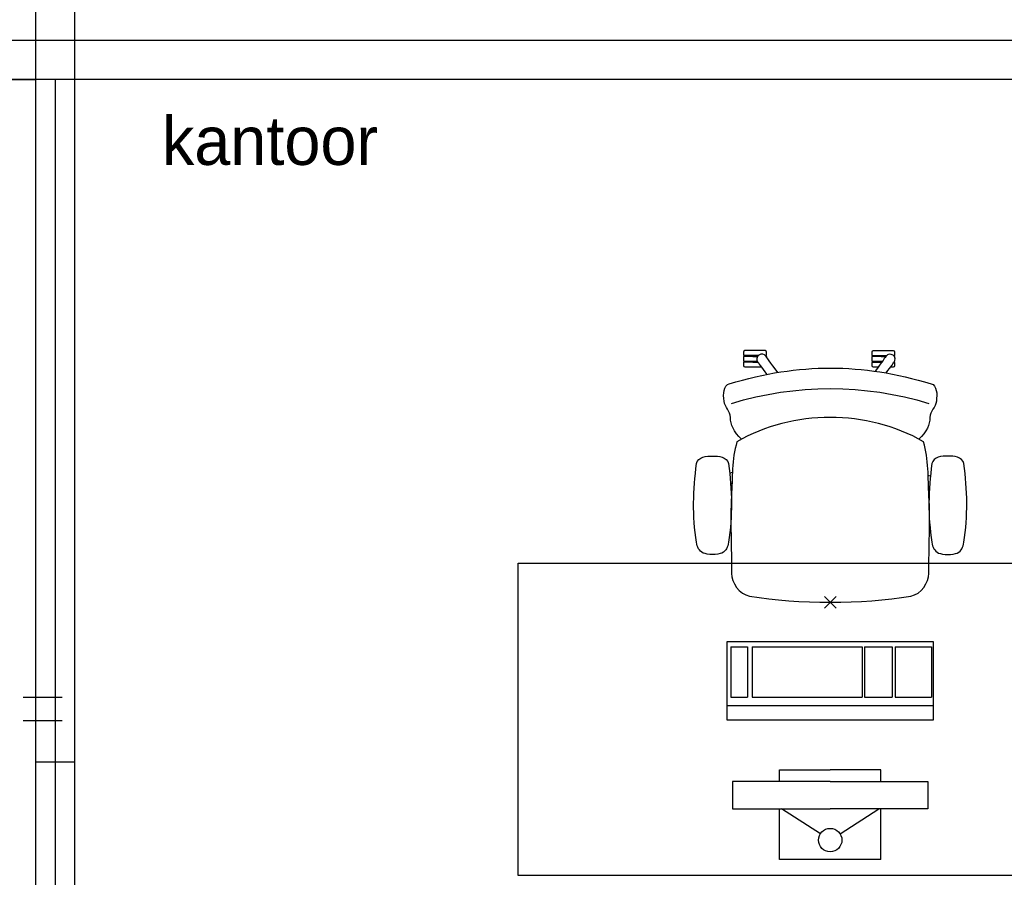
# Model space of a CAD drawing. Header units: millimetres. Extents: x -75976 to 232306, y 42824 to 140527.
# Tile 167 of 199: x 216335 to 218859, y 101285 to 103483. Entities that reach past the tile are written whole.
import ezdxf

# ---------------------------------------------------------------- set-up
doc = ezdxf.new("R2010")
doc.units = ezdxf.units.MM
doc.header["$LTSCALE"] = 400
doc.header["$PDMODE"] = 3
doc.header["$PDSIZE"] = 15
doc.linetypes.add('HIDDEN', pattern=[0.375, 0.25, -0.125])
for name, color, linetype in [('-gd', 2, 'Continuous'), ('hidekast', 8, 'HIDDEN'), ('inlay', 6, 'Continuous'), ('inr', 4, 'Continuous'), ('plat', 5, 'Continuous'), ('sona-s008_ip0', 7, 'Continuous'), ('symbol', 1, 'Continuous')]:
    doc.layers.add(name, color=color, linetype=linetype)
doc.styles.add('s100', font='stylu.ttf', dxfattribs={"height": 100})

# ---------------------------------------------------------------- blocks, each defined once
blk = doc.blocks.new('SONA-S008_B2')
at = {"layer": '-gd'}
blk.add_open_spline([(-253, -509.5), (-87.8, -560.2), (87.8, -560.2), (253, -509.5)], degree=3, dxfattribs=at)
for points in [[(-206.6, -15.8), (-79.4, 5.3), (79.6, 5.3), (206.6, -15.8)], [(-253, -73.9), (-253.4, -51.6), (-233.1, -20.2), (-206.6, -15.8)], [(206.6, -15.8), (233.1, -20.2), (253.4, -51.6), (253, -73.9)], [(-253, -272.1), (-257.1, -206.8), (-252.1, -139.2), (-253, -73.9)], [(253, -73.9), (252.1, -139.2), (257.1, -206.8), (253, -272.1)], [(-325.3, -126.1), (-337, -131.7), (-340.4, -140.8), (-342.5, -153.6)], [(-277.9, -126.1), (-287.8, -121.3), (-315.3, -121.3), (-325.3, -126.1)], [(-260.7, -153.6), (-262.7, -140.8), (-266.2, -131.7), (-277.9, -126.1)], [(260.6, -153.6), (262.7, -140.8), (266.2, -131.7), (277.9, -126.1)], [(277.9, -126.1), (287.8, -121.3), (315.3, -121.3), (325.3, -126.1)], [(325.3, -126.1), (337, -131.7), (340.4, -140.8), (342.5, -153.6)], [(-342.5, -153.6), (-353.5, -221.1), (-351.5, -287.6), (-342.5, -355.4)], [(-260.7, -355.4), (-251.6, -287.6), (-249.7, -221.1), (-260.7, -153.6)], [(260.6, -355.4), (251.6, -287.6), (249.7, -221.1), (260.6, -153.6)], [(342.5, -153.6), (353.4, -221.1), (351.5, -287.6), (342.5, -355.4)], [(-238.9, -411.5), (-253, -365.7), (-250.2, -318.7), (-253, -272.1)], [(253, -272.1), (250.2, -318.7), (253, -365.7), (238.9, -411.5)], [(251.9, -297.7), (252.9, -297.4), (253.8, -297.1), (254.7, -296.8)], [(-255.2, -303.9), (-254.1, -304.3), (-252.9, -304.7), (-251.7, -305.1)], [(256.9, -323.2), (255, -323.8), (253.1, -324.4), (251, -325.1)], [(-250.7, -332.5), (-253.1, -331.7), (-255.4, -330.9), (-257.6, -330.2)], [(-342.5, -355.4), (-341.5, -363), (-333.6, -369.9), (-326.1, -371.8)], [(-326.1, -371.8), (-310.3, -375.7), (-292.8, -375.7), (-277, -371.8)], [(-277, -371.8), (-269.5, -369.9), (-261.7, -363), (-260.7, -355.4)], [(277, -371.8), (269.5, -369.9), (261.7, -363), (260.6, -355.4)], [(326.1, -371.8), (310.3, -375.7), (292.8, -375.7), (277, -371.8)], [(342.5, -355.4), (341.5, -363), (333.6, -369.9), (326.1, -371.8)], [(-227.3, -418.1), (-247.1, -436.6), (-255.7, -455.2), (-255.5, -473.7)], [(238.9, -411.5), (95.4, -494.5), (-95.5, -494.5), (-238.9, -411.5)], [(255.5, -473.7), (255.7, -455.2), (247.1, -436.6), (227.3, -418.1)], [(-255.5, -473.7), (-255.4, -489), (-270.3, -500.1), (-272.1, -515.2)], [(272.1, -515.2), (270.3, -500.1), (255.4, -489), (255.5, -473.7)], [(-272.1, -515.2), (-274.4, -533.8), (-273.7, -555.7), (-258.6, -560.1)], [(258.6, -560.1), (273.7, -555.6), (274.4, -533.8), (272.1, -515.2)], [(-258.6, -560.1), (-77.4, -613.6), (78.8, -613.6), (258.6, -560.1)], [(-222.4, -606.9), (-222.4, -604.9), (-220.7, -603.3), (-218.7, -603.3)], [(-218.7, -603.3), (-218.7, -603.3), (-192, -603.3), (-176.8, -603.3)], [(-185.5, -615.4), (-185.5, -615.4), (-176.5, -602.9), (-162.6, -583.8)], [(-134.5, -588.9), (-152.4, -613.6), (-164.7, -630.5), (-164.7, -630.5)], [(106.4, -606.6), (106.4, -604.6), (108, -603), (110, -603)], [(110, -603), (110, -603), (115.6, -603), (123.1, -603)], [(143.1, -630.4), (143.1, -630.4), (131.8, -614.9), (115.2, -592)], [(143.7, -587.5), (156, -604.4), (163.9, -615.2), (163.9, -615.2)], [(154.9, -602.9), (159.4, -602.9), (162.3, -602.9), (162.3, -602.9)], [(162.3, -602.9), (164.4, -602.9), (166, -604.6), (166, -606.6)], [(-222.4, -615.1), (-222.4, -615.1), (-222.4, -606.9), (-222.4, -606.9)], [(-218.8, -615.1), (-218.8, -615.1), (-222.4, -615.1), (-222.4, -615.1)], [(-222.4, -629.9), (-222.4, -629.9), (-222.4, -618.1), (-222.4, -618.1)], [(-222.4, -618.1), (-222.4, -618.1), (-198.5, -618.1), (-198.5, -618.1)], [(-198.6, -630), (-198.6, -630), (-222.4, -629.9), (-222.4, -629.9)], [(-198.5, -615.1), (-198.5, -615.1), (-218.8, -615.1), (-218.8, -615.1)], [(-198.6, -633), (-198.6, -633), (-198.6, -630), (-198.6, -630)], [(-198.6, -630), (-198.6, -630), (-186.7, -630), (-186.7, -630)], [(-198.5, -618.1), (-198.5, -618.1), (-198.5, -615.1), (-198.5, -615.1)], [(-198.5, -615.1), (-198.5, -615.1), (-186.7, -615.2), (-186.7, -615.2)], [(-198.5, -618.1), (-198.5, -618.1), (-189.1, -618.2), (-187.1, -618.2)], [(-182.7, -633.4), (-188.4, -629.2), (-189.7, -621.1), (-185.5, -615.4)], [(-185.4, -615.2), (-186.2, -615.2), (-186.7, -615.2), (-186.7, -615.2)], [(-186.7, -615.2), (-186.7, -615.2), (-186.7, -616.4), (-186.7, -617.3)], [(-185.9, -630), (-186.4, -630), (-186.7, -630), (-186.7, -630)], [(-186.7, -630), (-186.7, -630), (-186.7, -633), (-186.7, -633)], [(-164.7, -630.5), (-168.8, -636.2), (-176.9, -637.5), (-182.7, -633.4)], [(-162.8, -630.1), (-162.8, -630.1), (-163.4, -630.1), (-164.4, -630)], [(-162.8, -628), (-162.8, -629.2), (-162.8, -630.1), (-162.8, -630.1)], [(106.4, -614.8), (106.4, -614.8), (106.4, -606.6), (106.4, -606.6)], [(110.1, -614.8), (110.1, -614.8), (106.4, -614.8), (106.4, -614.8)], [(106.4, -629.7), (106.4, -629.7), (106.4, -617.8), (106.4, -617.8)], [(106.4, -617.8), (106.4, -617.8), (130.3, -617.8), (130.3, -617.8)], [(130.3, -629.6), (130.3, -629.6), (106.4, -629.7), (106.4, -629.7)], [(130.3, -614.8), (130.3, -614.8), (110.1, -614.8), (110.1, -614.8)], [(130.3, -617.8), (130.3, -617.8), (130.3, -614.8), (130.3, -614.8)], [(130.3, -614.8), (130.3, -614.8), (130.9, -614.8), (131.7, -614.8)], [(130.3, -617.8), (130.3, -617.8), (131.9, -617.8), (133.9, -617.8)], [(130.3, -632.6), (130.3, -632.6), (130.3, -629.6), (130.3, -629.6)], [(130.3, -629.6), (130.3, -629.6), (142.1, -629.6), (142.1, -629.6)], [(142.5, -629.6), (142.3, -629.6), (142.1, -629.6), (142.1, -629.6)], [(142.1, -629.6), (142.1, -629.6), (142.2, -632.6), (142.2, -632.6)], [(161.1, -633.2), (155.3, -637.4), (147.2, -636.1), (143.1, -630.4)], [(163.9, -615.2), (168.1, -621), (166.8, -629.1), (161.1, -633.2)], [(166, -614.8), (166, -614.8), (164.6, -614.8), (163.5, -614.8)], [(166, -629.6), (166, -629.6), (165.4, -629.6), (164.4, -629.6)], [(165.3, -617.8), (165.8, -617.8), (166, -617.8), (166, -617.8)], [(166, -606.6), (166, -606.6), (166, -614.8), (166, -614.8)], [(166, -617.8), (166, -617.8), (166, -618.6), (166, -619.9)], [(166, -625.7), (166, -627.8), (166, -629.6), (166, -629.6)], [(-222.5, -641.1), (-222.5, -641.1), (-222.4, -632.9), (-222.4, -632.9)], [(-218.8, -644.8), (-220.8, -644.8), (-222.5, -643.1), (-222.5, -641.1)], [(-222.4, -632.9), (-222.4, -632.9), (-218.8, -632.9), (-218.8, -632.9)], [(-218.8, -632.9), (-218.8, -632.9), (-198.6, -633), (-198.6, -633)], [(-166.5, -644.9), (-166.5, -644.9), (-218.8, -644.8), (-218.8, -644.8)], [(-198.6, -633), (-198.6, -633), (-186.7, -633), (-186.7, -633)], [(-186.7, -633), (-186.7, -633), (-185.3, -633), (-183.1, -633)], [(-182.7, -633.4), (-182.7, -633.4), (-182.7, -633.4), (-182.7, -633.4)], [(-167.1, -633), (-166.7, -633), (-166.5, -633), (-166.5, -633)], [(-166.5, -633), (-166.5, -633), (-162.9, -633.1), (-162.9, -633.1)], [(-162.9, -641.3), (-162.9, -643.3), (-164.5, -644.9), (-166.5, -644.9)], [(-162.9, -633.1), (-162.9, -633.1), (-162.9, -641.3), (-162.9, -641.3)], [(106.4, -640.9), (106.4, -640.9), (106.4, -632.7), (106.4, -632.7)], [(106.4, -632.7), (106.4, -632.7), (110.1, -632.7), (110.1, -632.7)], [(110.1, -644.5), (108.1, -644.5), (106.5, -642.9), (106.4, -640.9)], [(110.1, -632.7), (110.1, -632.7), (130.3, -632.6), (130.3, -632.6)], [(162.4, -644.4), (162.4, -644.4), (110.1, -644.5), (110.1, -644.5)], [(130.3, -632.6), (130.3, -632.6), (142.2, -632.6), (142.2, -632.6)], [(142.2, -632.6), (142.2, -632.6), (143.3, -632.6), (145.1, -632.6)], [(161.1, -633.2), (161.1, -633.2), (161.1, -633.2), (161.1, -633.2)], [(161.8, -632.6), (162.2, -632.6), (162.4, -632.6), (162.4, -632.6)], [(162.4, -632.6), (162.4, -632.6), (166, -632.6), (166, -632.6)], [(166, -640.8), (166, -642.8), (164.4, -644.4), (162.4, -644.4)], [(166, -632.6), (166, -632.6), (166, -640.8), (166, -640.8)]]:
    blk.add_open_spline(points, degree=3)
at = {"layer": 'sona-s008_ip0'}
blk.add_point((0, 0), dxfattribs=at)
blk = doc.blocks.new('SYMB-CMP4_B2')
for p, q in [((-130, 558.1), (130, 558.1)), ((-130, 558.1), (-130, 428.1)), ((130, 558.1), (130, 428.1)), ((-25.3, 491.9), (-125, 428.1)), ((25.3, 491.9), (125, 428.1)), ((-250, 358.1), (-250, 428.1)), ((-250, 428.1), (0, 428.1)), ((250, 428.1), (0, 428.1)), ((250, 358.1), (250, 428.1)), ((0, 358.1), (-250, 358.1)), ((-130, 358.1), (-130, 328.1)), ((0, 358.1), (250, 358.1)), ((130, 358.1), (130, 328.1)), ((-130, 328.1), (0, 328.1)), ((130, 328.1), (0, 328.1)), ((265, 200), (-265, 200)), ((-265, 200), (-265, 0)), ((265, 0), (265, 200)), ((265, 162.9), (-265, 162.9)), ((-166.8, 141.5), (-259.7, 141.5)), ((-259.7, 12.9), (-259.7, 141.5)), ((-166.8, 12.9), (-166.8, 141.5)), ((-88, 141.5), (-159.1, 141.5)), ((-159.1, 12.9), (-159.1, 141.5)), ((-88, 12.9), (-88, 141.5)), ((200.4, 141.5), (-81.5, 141.5)), ((-81.5, 12.9), (-81.5, 141.5)), ((200.4, 12.9), (200.4, 141.5)), ((254.7, 141.5), (212.3, 141.5)), ((212.3, 12.9), (212.3, 141.5)), ((254.7, 12.9), (254.7, 141.5)), ((-265, 0), (265, 0)), ((-166.8, 12.9), (-259.7, 12.9)), ((-88, 12.9), (-159.1, 12.9)), ((200.4, 12.9), (-81.5, 12.9)), ((254.7, 12.9), (212.3, 12.9))]:
    blk.add_line(p, q)
blk.add_circle((0, 508.1), 30)

msp = doc.modelspace()

# ---------------------------------------------------------------- linework, layer by layer
at = {"layer": 'hidekast'}
for p, q in [((216376.85564, 103430.0182), (212411.89627, 103430.0182)), ((216376.85564, 103330.0182), (212411.89627, 103330.0182))]:
    msp.add_line(p, q, dxfattribs=at)
at = {"layer": 'inlay'}
msp.add_line((215911.89627, 103330.0182), (216376.85564, 103330.0182), dxfattribs=at)
at = {"layer": 'inr'}
msp.add_lwpolyline([(219212.43366, 101290.0182), (217612.43366, 101290.0182), (217612.43366, 102090.0182), (219212.43366, 102090.0182)], close=True, dxfattribs=at)
at = {"layer": 'plat'}
for p, q in [((216376.85564, 94430.0182), (216376.85564, 121430.0182)), ((216476.85564, 94430.0182), (216476.85564, 121430.0182)), ((221381.85564, 103430.0182), (216376.85564, 103430.0182)), ((221381.85564, 103330.0182), (216376.85564, 103330.0182)), ((216426.85564, 98586.0182), (216426.85564, 103330.0182)), ((216343.81202, 101747.08313), (216443.81202, 101747.08313)), ((216343.81202, 101687.08313), (216443.81202, 101687.08313)), ((216476.85564, 101580.0182), (216376.85564, 101580.0182))]:
    msp.add_line(p, q, dxfattribs=at)

# ---------------------------------------------------------------- block references
at = {"layer": 'inr', "xscale": -1, "rotation": 180}
msp.add_blockref('SONA-S008_B2', (218412.43366, 101990.0182), dxfattribs=at)
at = {"layer": 'symbol', "rotation": 180}
msp.add_blockref('SYMB-CMP4_B2', (218412.43366, 101888.5295), dxfattribs=at)

# ---------------------------------------------------------------- texts
at = {"layer": 'plat', "style": 's100'}
msp.add_text('kantoor', height=124.21728, dxfattribs=at).set_placement((216699.64452, 103110.79691))

doc.saveas('drawing.dxf')
